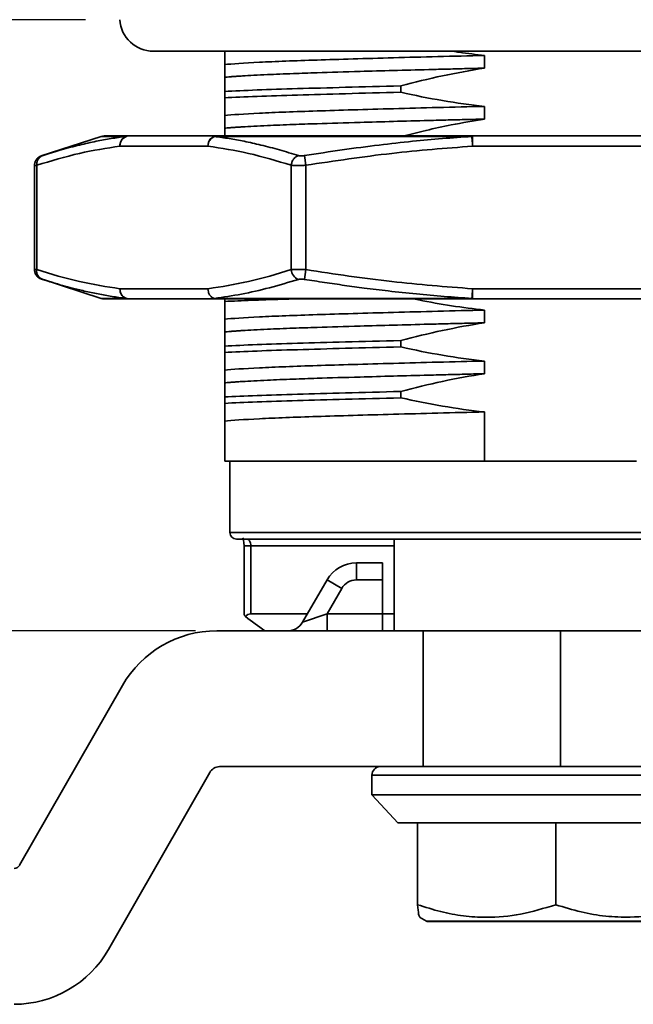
# Model space of a CAD drawing. Header units: inches. Extents: x 172898 to 173107, y 119435 to 119582.
# Tile 4 of 9: x 172962 to 172981, y 119528 to 119557. Entities that reach past the tile are written whole.
import ezdxf

# ---------------------------------------------------------------- set-up
doc = ezdxf.new("R2010")
doc.units = ezdxf.units.IN
doc.layers.add('尺寸线层', color=3, linetype='Continuous', lineweight=18)
doc.layers.add('粗实线层', color=7, linetype='Continuous', lineweight=35)
doc.styles.add('标准', font='txt', dxfattribs={"width": 0.667})
doc.dimstyles.new('对齐', dxfattribs={"dimtxt": 3, "dimasz": 2.5, "dimexe": 1.25, "dimexo": 0.625, "dimtad": 1, "dimdsep": 46, "dimtxsty": '标准', "dimcen": 2.5, "dimclrd": 3, "dimclre": 3, "dimclrt": 3, "dimadec": 0, "dimazin": 0, "dimtfac": 1, "dimtmove": 0, "dimatfit": 3, "dimfxl": 1, "dimarcsym": 0})
doc.dimstyles.new('标准', dxfattribs={"dimscale": 0.8, "dimtxt": 3.5, "dimasz": 4, "dimexe": 2, "dimexo": 0, "dimtad": 1, "dimdec": 1, "dimdsep": 46, "dimtxsty": '标准', "dimblk": '_CAXARROW', "dimcen": 0, "dimdle": 8, "dimazin": 2, "dimtfac": 0.707107, "dimtmove": 0, "dimatfit": 3, "dimfxl": 1, "dimtolj": 1, "dimarcsym": 1})

# ---------------------------------------------------------------- blocks, each defined once
blk = doc.blocks.new('_CAXARROW')
blk.add_hatch(color=0).paths.add_polyline_path([(0, 0), (-1, 0.125), (-1, -0.125)], flags=0)
blk = doc.blocks.new('*D10')
at = {"layer": 'Defpoints', "color": 0, "transparency": 16777216}
for p in [(172964.432, 119556.629), (172945.957, 119531.629), (172948.47, 119531.629)]:
    blk.add_point(p, dxfattribs=at)
at = {"layer": '尺寸线层', "color": 0, "linetype": 'Continuous', "lineweight": -2, "transparency": 16777216}
for p, q in [((172964.432, 119556.629), (172946.87, 119556.629)), ((172948.47, 119553.429), (172948.47, 119534.829)), ((172945.957, 119531.629), (172950.07, 119531.629))]:
    blk.add_line(p, q, dxfattribs=at)
at = {"layer": '尺寸线层', "color": 0, "lineweight": -2, "transparency": 16777216, "xscale": 3.2, "yscale": 3.2, "zscale": 3.2}
for p, rotation in [((172948.47, 119556.629), 90), ((172948.47, 119531.629), 270)]:
    blk.add_blockref('_CAXARROW', p, dxfattribs=dict(at, rotation=rotation))
at = {"layer": '尺寸线层', "color": 0, "transparency": 16777216, "insert": (172946.57, 119544.129), "char_height": 2.8, "width": 5.6, "attachment_point": 5, "rotation": 90, "style": '标准'}
blk.add_mtext('\\A1;H', dxfattribs=at)
blk = doc.blocks.new('*D12')
at = {"layer": 'Defpoints', "color": 0, "transparency": 16777216}
for p in [(172948.47, 119560.629), (172966.753, 119560.629), (172960.517, 119556.629)]:
    blk.add_point(p, dxfattribs=at)
at = {"layer": '尺寸线层', "color": 0, "linetype": 'Continuous', "lineweight": -2, "transparency": 16777216}
for p, q in [((172948.47, 119563.829), (172948.47, 119567.029)), ((172966.753, 119560.629), (172946.87, 119560.629)), ((172948.47, 119556.629), (172948.47, 119560.629)), ((172960.517, 119556.629), (172946.87, 119556.629)), ((172948.47, 119553.429), (172948.47, 119550.229))]:
    blk.add_line(p, q, dxfattribs=at)
at = {"layer": '尺寸线层', "color": 0, "lineweight": -2, "transparency": 16777216, "xscale": 3.2, "yscale": 3.2, "zscale": 3.2}
for p, rotation in [((172948.47, 119560.629), 270), ((172948.47, 119556.629), 90)]:
    blk.add_blockref('_CAXARROW', p, dxfattribs=dict(at, rotation=rotation))
at = {"layer": '尺寸线层', "color": 0, "transparency": 16777216, "insert": (172946.57, 119558.629), "char_height": 2.8, "width": 5.6, "attachment_point": 5, "rotation": 90, "style": '标准'}
blk.add_mtext('\\A1;4', dxfattribs=at)
blk = doc.blocks.new('*D14')
at = {"layer": 'Defpoints', "color": 0, "transparency": 16777216}
for p in [(172952.86, 119538.629), (172968.295, 119538.629), (172952.86, 119531.629)]:
    blk.add_point(p, dxfattribs=at)
at = {"layer": '尺寸线层', "color": 3, "linetype": 'Continuous', "lineweight": -2, "transparency": 16777216}
for p, q in [((172967.67, 119538.629), (172951.61, 119538.629)), ((172952.86, 119534.129), (172952.86, 119536.129)), ((172953.485, 119531.629), (172954.11, 119531.629))]:
    blk.add_line(p, q, dxfattribs=at)
at = {"layer": '尺寸线层', "color": 3, "transparency": 16777216}
for points in [[(172952.443, 119536.129), (172953.277, 119536.129), (172952.86, 119538.629)], [(172952.443, 119534.129), (172953.277, 119534.129), (172952.86, 119531.629)]]:
    blk.add_solid(points, dxfattribs=at)
at = {"layer": '尺寸线层', "color": 3, "transparency": 16777216, "insert": (172950.735, 119535.129), "char_height": 3, "attachment_point": 5, "rotation": 90, "style": '标准'}
blk.add_mtext('BH', dxfattribs=at)

msp = doc.modelspace()

# ---------------------------------------------------------------- linework, layer by layer
at = {"layer": '粗实线层'}
for p, q in [((172966.432, 119555.7), (172990.432, 119555.7)), ((172976.193, 119555.576), (172976.193, 119555.201)), ((172968.532, 119554.931), (172968.532, 119555.306)), ((172973.725, 119554.679), (172973.725, 119554.491)), ((172968.532, 119554.329), (172968.532, 119554.516)), ((172976.193, 119554.076), (172976.193, 119553.701)), ((172968.532, 119553.431), (172968.532, 119553.806)), ((172964.887, 119553.189), (172963.122, 119552.616)), ((172965.615, 119553.189), (172964.887, 119553.189)), ((172968.297, 119553.204), (172965.703, 119553.204)), ((172975.82, 119553.189), (172968.227, 119553.189)), ((172975.838, 119553.204), (172975.838, 119552.904)), ((172981.026, 119553.204), (172975.838, 119553.204)), ((172968.037, 119552.904), (172965.443, 119552.904)), ((172981.026, 119552.904), (172975.838, 119552.904)), ((172963.352, 119552.686), (172963.119, 119552.611)), ((172963.456, 119552.717), (172963.155, 119552.626)), ((172963.155, 119552.626), (172963.352, 119552.686)), ((172970.88, 119552.626), (172970.926, 119552.341)), ((172962.921, 119552.343), (172962.921, 119549.264)), ((172962.988, 119552.341), (172962.988, 119549.267)), ((172970.493, 119549.267), (172970.493, 119552.341)), ((172970.926, 119552.341), (172970.926, 119549.267)), ((172970.926, 119549.267), (172970.88, 119548.981)), ((172963.119, 119548.996), (172963.46, 119548.887)), ((172963.122, 119548.992), (172964.887, 119548.418)), ((172968.037, 119548.704), (172965.443, 119548.704)), ((172981.026, 119548.704), (172975.838, 119548.704)), ((172975.838, 119548.704), (172975.838, 119548.404)), ((172965.615, 119548.418), (172964.887, 119548.418)), ((172965.703, 119548.404), (172968.297, 119548.404)), ((172975.82, 119548.418), (172968.227, 119548.418)), ((172968.532, 119548.329), (172968.532, 119548.404)), ((172975.838, 119548.404), (172981.026, 119548.404)), ((172976.193, 119548.076), (172976.193, 119547.701)), ((172968.532, 119547.431), (172968.532, 119547.806)), ((172968.532, 119546.829), (172968.532, 119547.016)), ((172973.725, 119547.179), (172973.725, 119546.991)), ((172976.193, 119546.576), (172976.193, 119546.201)), ((172968.532, 119545.931), (172968.532, 119546.306)), ((172973.725, 119545.679), (172973.725, 119545.491)), ((172968.532, 119545.329), (172968.532, 119545.516)), ((172976.193, 119545.076), (172976.193, 119543.629)), ((172968.532, 119543.629), (172968.532, 119544.806)), ((172968.532, 119543.629), (172976.193, 119543.629)), ((172968.682, 119543.629), (172968.682, 119541.529)), ((172976.193, 119543.629), (172980.671, 119543.629)), ((172968.682, 119541.529), (172980.882, 119541.529)), ((172980.832, 119541.329), (172968.882, 119541.329)), ((172969.098, 119541.216), (172969.101, 119541.129)), ((172973.532, 119541.329), (172973.532, 119538.629)), ((172969.101, 119541.129), (172969.101, 119539.119)), ((172969.101, 119541.129), (172969.301, 119541.129)), ((172969.301, 119541.129), (172969.301, 119539.129)), ((172973.532, 119541.129), (172969.301, 119541.129)), ((172972.414, 119540.129), (172972.414, 119540.629)), ((172972.414, 119540.629), (172973.182, 119540.629)), ((172973.182, 119540.629), (172973.182, 119540.129)), ((172970.826, 119538.879), (172971.548, 119540.129)), ((172971.981, 119539.879), (172971.548, 119540.129)), ((172973.182, 119540.129), (172972.414, 119540.129)), ((172973.182, 119540.129), (172973.182, 119539.129)), ((172971.981, 119539.879), (172971.548, 119539.129)), ((172969.301, 119539.129), (172970.97, 119539.129)), ((172971.548, 119539.129), (172970.826, 119538.879)), ((172971.548, 119539.129), (172971.548, 119538.629)), ((172971.548, 119539.129), (172973.182, 119539.129)), ((172973.182, 119539.129), (172973.182, 119538.629)), ((172973.182, 119539.129), (172973.532, 119539.129)), ((172974.382, 119538.629), (172968.295, 119538.629)), ((172974.382, 119534.629), (172974.382, 119538.629)), ((172974.382, 119538.629), (172978.432, 119538.629)), ((172978.432, 119534.629), (172978.432, 119538.629)), ((172978.432, 119538.629), (172981.532, 119538.629)), ((172965.518, 119537.018), (172962.486, 119531.722)), ((172968.382, 119534.629), (172974.382, 119534.629)), ((172974.382, 119534.629), (172978.432, 119534.629)), ((172978.432, 119534.629), (172986.932, 119534.629)), ((172965.102, 119529.239), (172968.09, 119534.459)), ((172972.871, 119534.38), (172972.871, 119533.799)), ((172972.871, 119534.38), (172983.993, 119534.38)), ((172972.871, 119533.799), (172973.644, 119532.964)), ((172972.871, 119533.799), (172983.993, 119533.799)), ((172974.213, 119532.969), (172974.213, 119530.562)), ((172978.29, 119532.969), (172978.29, 119530.562)), ((172974.276, 119530.194), (172974.483, 119530.075)), ((172974.483, 119530.075), (172982.38, 119530.075))]:
    msp.add_line(p, q, dxfattribs=at)
at = {"layer": '粗实线层', "flags": 128}
for points in [[(172975.838, 119552.904), (172975.835, 119552.951), (172975.832, 119552.997), (172975.829, 119553.04), (172975.827, 119553.08), (172975.824, 119553.116), (172975.822, 119553.147), (172975.821, 119553.171), (172975.82, 119553.189)], [(172969.07, 119541.367), (172969.075, 119541.352), (172969.087, 119541.299), (172969.098, 119541.216), (172969.098, 119541.216), (172969.098, 119541.216)]]:
    msp.add_lwpolyline(points, dxfattribs=at)
at = {"layer": '粗实线层'}
for centre, radius, start, end in [((172966.432, 119556.7), 1, 184.0792, 270), ((172964.979, 119552.904), 0.3, 90, 108), ((172965.725, 119552.922), 0.282, 94.4019, 183.8113), ((172965.73, 119552.926), 0.287, 113.4482, 184.3595), ((172965.703, 119552.934), 0.27, 90.0213, 108.9839), ((172968.319, 119552.922), 0.282, 94.4019, 183.8113), ((172968.347, 119552.904), 0.309, 112.6902, 179.9969), ((172968.298, 119553.028), 0.176, 90.1693, 113.5763), ((172975.842, 119553.18), 0.0242, 100.7869, 158.0087), ((172963.258, 119552.376), 0.272, 120.4801, 187.5057), ((172963.252, 119549.23), 0.267, 172.0894, 248.6239), ((172970.816, 119549.285), 0.323, 183.2993, 250.1675), ((172965.725, 119548.685), 0.282, 176.1887, 265.5981), ((172964.979, 119548.704), 0.3, 252.0004, 270), ((172965.703, 119548.674), 0.27, 251.0161, 269.9787), ((172968.298, 119548.632), 0.228, 249.6966, 269.9377), ((172968.298, 119548.58), 0.176, 246.424, 269.8307), ((172975.842, 119548.427), 0.0242, 201.9917, 259.2133), ((172968.882, 119541.529), 0.2, 180, 270), ((172972.414, 119539.629), 1, 90, 150), ((172972.414, 119539.629), 0.5, 90, 150), ((172969.301, 119538.929), 0.2, 90, 143.2849), ((172970.393, 119539.129), 0.5, 270, 330), ((172968.295, 119535.429), 3.2, 90, 150.2131), ((172968.382, 119534.292), 0.336, 90, 150.2131), ((172973.12, 119534.38), 0.249, 90, 180), ((172962.325, 119531.815), 0.186, 270, 330.2131), ((172974.525, 119530.147), 0.083, 240, 270), ((172962.325, 119530.829), 3.2, 270, 330.2131)]:
    msp.add_arc(centre, radius, start, end, dxfattribs=at)
for points, knots in [([(172968.532, 119555.306), (172968.532, 119555.361), (172968.532, 119555.457), (172968.532, 119555.598), (172968.532, 119555.68), (172968.532, 119555.7)], [0, 0, 0, 0, 0.498918, 0.881178, 1, 1, 1, 1]), ([(172975.259, 119555.7), (172975.321, 119555.689), (172975.63, 119555.638), (172975.943, 119555.604), (172976.193, 119555.576)], [0, 0, 0, 0, 0.1994775, 1, 1, 1, 1]), ([(172976.193, 119555.576), (172975.262, 119555.554), (172974.349, 119555.53), (172972.673, 119555.484), (172971.909, 119555.462), (172970.6, 119555.42), (172970.019, 119555.398), (172969.09, 119555.352), (172968.742, 119555.329), (172968.532, 119555.306)], [0, 0, 0, 0, 0.25, 0.25, 0.5, 0.5, 0.75, 0.75, 1, 1, 1, 1]), ([(172968.532, 119554.931), (172968.556, 119554.933), (172968.606, 119554.939), (172968.695, 119554.947), (172968.798, 119554.955), (172968.918, 119554.963), (172969.204, 119554.982), (172969.71, 119555.009), (172970.481, 119555.04), (172971.382, 119555.071), (172972.662, 119555.109), (172974.014, 119555.146), (172975.108, 119555.174), (172975.657, 119555.188), (172976.018, 119555.197), (172976.193, 119555.201)], [0, 0, 0, 0, 0.027915, 0.057009, 0.087283, 0.118737, 0.15137, 0.293168, 0.409444, 0.500173, 0.645759, 0.848643, 0.902371, 0.952823, 1, 1, 1, 1]), ([(172968.532, 119554.516), (172968.804, 119554.53), (172969.125, 119554.544), (172969.848, 119554.572), (172970.25, 119554.585), (172971.111, 119554.61), (172971.586, 119554.623), (172972.607, 119554.65), (172973.153, 119554.664), (172973.725, 119554.679)], [0, 0, 0, 0, 0.25, 0.25, 0.5, 0.5, 0.75, 0.75, 1, 1, 1, 1]), ([(172968.532, 119554.329), (172968.804, 119554.343), (172969.125, 119554.357), (172969.848, 119554.384), (172970.25, 119554.397), (172971.111, 119554.422), (172971.586, 119554.436), (172972.607, 119554.463), (172973.153, 119554.477), (172973.725, 119554.491)], [0, 0, 0, 0, 0.25, 0.25, 0.5, 0.5, 0.75, 0.75, 1, 1, 1, 1]), ([(172976.193, 119554.076), (172975.262, 119554.054), (172974.349, 119554.03), (172972.673, 119553.984), (172971.909, 119553.962), (172970.6, 119553.92), (172970.019, 119553.898), (172969.09, 119553.852), (172968.742, 119553.829), (172968.532, 119553.806)], [0, 0, 0, 0, 0.25, 0.25, 0.5, 0.5, 0.75, 0.75, 1, 1, 1, 1]), ([(172968.532, 119553.431), (172968.556, 119553.433), (172968.606, 119553.439), (172968.695, 119553.447), (172968.798, 119553.455), (172968.918, 119553.463), (172969.204, 119553.482), (172969.71, 119553.509), (172970.481, 119553.54), (172971.382, 119553.571), (172972.662, 119553.609), (172974.014, 119553.646), (172975.108, 119553.674), (172975.657, 119553.688), (172976.018, 119553.697), (172976.193, 119553.701)], [0, 0, 0, 0, 0.027915, 0.057009, 0.087283, 0.118737, 0.15137, 0.293168, 0.409444, 0.500173, 0.645759, 0.848643, 0.902371, 0.952823, 1, 1, 1, 1]), ([(172976.193, 119553.701), (172975.865, 119553.647), (172975.287, 119553.551), (172974.498, 119553.378), (172974.038, 119553.259), (172973.825, 119553.204)], [0, 0, 0, 0, 0.411515, 0.726809, 1, 1, 1, 1]), ([(172968.532, 119553.204), (172968.532, 119553.239), (172968.532, 119553.335), (172968.532, 119553.393), (172968.532, 119553.431)], [0, 0, 0, 0, 0.365344, 1, 1, 1, 1]), ([(172965.615, 119553.189), (172965.47, 119553.169), (172965.18, 119553.13), (172964.726, 119553.045), (172964.235, 119552.936), (172963.806, 119552.825), (172963.54, 119552.743), (172963.456, 119552.717)], [0, 0, 0, 0, 0.200451, 0.402251, 0.629083, 0.882005, 1, 1, 1, 1]), ([(172965.703, 119553.204), (172965.56, 119553.204), (172965.273, 119553.204), (172965.028, 119553.204), (172964.996, 119553.204), (172964.979, 119553.204)], [0, 0, 0, 0, 0.330948, 0.664423, 1, 1, 1, 1]), ([(172970.706, 119552.626), (172970.52, 119552.684), (172970.15, 119552.797), (172969.616, 119552.936), (172969.122, 119553.045), (172968.665, 119553.13), (172968.373, 119553.169), (172968.227, 119553.189)], [0, 0, 0, 0, 0.2267377, 0.4487881, 0.6477093, 0.8244403, 1, 1, 1, 1]), ([(172975.838, 119553.204), (172975.361, 119553.204), (172974.403, 119553.204), (172973.019, 119553.204), (172971.691, 119553.204), (172970.449, 119553.204), (172969.3, 119553.204), (172968.631, 119553.204), (172968.297, 119553.204)], [0, 0, 0, 0, 0.165474, 0.332212, 0.5, 0.667735, 0.834499, 1, 1, 1, 1]), ([(172975.82, 119553.189), (172975.529, 119553.169), (172974.946, 119553.13), (172974.035, 119553.045), (172973.051, 119552.936), (172971.986, 119552.797), (172971.252, 119552.684), (172970.88, 119552.626)], [0, 0, 0, 0, 0.175727, 0.352635, 0.551562, 0.773438, 1, 1, 1, 1]), ([(172965.443, 119552.904), (172965.046, 119552.842), (172964.224, 119552.714), (172963.409, 119552.468), (172962.988, 119552.341)], [0, 0, 0, 0, 0.4835, 1, 1, 1, 1]), ([(172970.493, 119552.341), (172970.072, 119552.468), (172969.257, 119552.714), (172968.435, 119552.842), (172968.037, 119552.904)], [0, 0, 0, 0, 0.516487, 1, 1, 1, 1]), ([(172975.838, 119552.904), (172975.043, 119552.842), (172973.399, 119552.714), (172971.768, 119552.468), (172970.926, 119552.341)], [0, 0, 0, 0, 0.483507, 1, 1, 1, 1]), ([(172963.128, 119552.618), (172963.099, 119552.605), (172963.038, 119552.579), (172962.969, 119552.505), (172962.925, 119552.415), (172962.922, 119552.349), (172962.921, 119552.317)], [0, 0, 0, 0, 0.243446, 0.500314, 0.757013, 1, 1, 1, 1]), ([(172963.155, 119552.626), (172963.147, 119552.624), (172963.133, 119552.619), (172963.126, 119552.617), (172963.128, 119552.618), (172963.128, 119552.618)], [0, 0, 0, 0, 0.501307, 0.999811, 1, 1, 1, 1]), ([(172970.493, 119552.341), (172970.498, 119552.372), (172970.509, 119552.436), (172970.557, 119552.523), (172970.625, 119552.592), (172970.68, 119552.615), (172970.706, 119552.626)], [0, 0, 0, 0, 0.2432928, 0.5, 0.7567072, 1, 1, 1, 1]), ([(172970.88, 119552.626), (172970.863, 119552.624), (172970.828, 119552.619), (172970.779, 119552.617), (172970.736, 119552.619), (172970.716, 119552.624), (172970.706, 119552.626)], [0, 0, 0, 0, 0.250654, 0.499905, 0.749188, 1, 1, 1, 1]), ([(172962.988, 119552.341), (172962.969, 119552.339), (172962.933, 119552.334), (172962.915, 119552.332), (172962.921, 119552.333), (172962.921, 119552.333)], [0, 0, 0, 0, 0.4999576, 0.999604, 1, 1, 1, 1]), ([(172970.926, 119552.341), (172970.883, 119552.339), (172970.795, 119552.334), (172970.674, 119552.332), (172970.567, 119552.334), (172970.518, 119552.339), (172970.493, 119552.341)], [0, 0, 0, 0, 0.249979, 0.499802, 0.749724, 1, 1, 1, 1]), ([(172962.921, 119549.275), (172962.921, 119549.275), (172962.915, 119549.276), (172962.933, 119549.273), (172962.97, 119549.269), (172962.988, 119549.267)], [0, 0, 0, 0, 0.001065, 0.500545, 1, 1, 1, 1]), ([(172962.921, 119549.29), (172962.922, 119549.258), (172962.925, 119549.193), (172962.969, 119549.102), (172963.038, 119549.028), (172963.099, 119549.002), (172963.128, 119548.99)], [0, 0, 0, 0, 0.242987, 0.499685, 0.756554, 1, 1, 1, 1]), ([(172962.988, 119549.267), (172963.409, 119549.139), (172964.224, 119548.893), (172965.046, 119548.765), (172965.443, 119548.704)], [0, 0, 0, 0, 0.516491, 1, 1, 1, 1]), ([(172968.037, 119548.704), (172968.435, 119548.765), (172969.257, 119548.893), (172970.072, 119549.139), (172970.493, 119549.267)], [0, 0, 0, 0, 0.483506, 1, 1, 1, 1]), ([(172970.493, 119549.267), (172970.518, 119549.269), (172970.567, 119549.274), (172970.674, 119549.275), (172970.795, 119549.274), (172970.883, 119549.269), (172970.926, 119549.267)], [0, 0, 0, 0, 0.250525, 0.500532, 0.750272, 1, 1, 1, 1]), ([(172970.926, 119549.267), (172971.768, 119549.139), (172973.399, 119548.893), (172975.043, 119548.765), (172975.838, 119548.704)], [0, 0, 0, 0, 0.51649, 1, 1, 1, 1]), ([(172963.155, 119548.981), (172963.148, 119548.983), (172963.134, 119548.988), (172963.126, 119548.99), (172963.128, 119548.99), (172963.129, 119548.99)], [0, 0, 0, 0, 0.475552, 0.945442, 1, 1, 1, 1]), ([(172965.615, 119548.418), (172965.48, 119548.437), (172965.209, 119548.474), (172964.801, 119548.548), (172964.411, 119548.631), (172964.059, 119548.718), (172963.746, 119548.802), (172963.451, 119548.888), (172963.254, 119548.95), (172963.155, 119548.981)], [0, 0, 0, 0, 0.164153, 0.329068, 0.495696, 0.639028, 0.758027, 0.87828, 1, 1, 1, 1]), ([(172970.706, 119548.981), (172970.421, 119548.895), (172969.862, 119548.727), (172969.035, 119548.536), (172968.494, 119548.457), (172968.227, 119548.418)], [0, 0, 0, 0, 0.346479, 0.678798, 1, 1, 1, 1]), ([(172970.88, 119548.981), (172970.864, 119548.984), (172970.831, 119548.988), (172970.782, 119548.99), (172970.738, 119548.989), (172970.717, 119548.984), (172970.706, 119548.981)], [0, 0, 0, 0, 0.237983, 0.4731326, 0.7364691, 1, 1, 1, 1]), ([(172975.82, 119548.418), (172975.547, 119548.437), (172975, 119548.474), (172974.178, 119548.548), (172973.393, 119548.632), (172972.687, 119548.719), (172972.061, 119548.803), (172971.472, 119548.888), (172971.078, 119548.95), (172970.88, 119548.981)], [0, 0, 0, 0, 0.164899, 0.33057, 0.497972, 0.64133, 0.759577, 0.879065, 1, 1, 1, 1]), ([(172965.615, 119548.418), (172965.591, 119548.43), (172965.541, 119548.455), (172965.485, 119548.524), (172965.448, 119548.609), (172965.445, 119548.672), (172965.443, 119548.704)], [0, 0, 0, 0, 0.2464519, 0.4999994, 0.7499997, 1, 1, 1, 1]), ([(172975.82, 119548.418), (172975.821, 119548.43), (172975.822, 119548.455), (172975.826, 119548.524), (172975.832, 119548.609), (172975.836, 119548.672), (172975.838, 119548.704)], [0, 0, 0, 0, 0.245772, 0.499999, 0.75, 1, 1, 1, 1]), ([(172964.979, 119548.404), (172964.996, 119548.404), (172965.028, 119548.404), (172965.273, 119548.404), (172965.56, 119548.404), (172965.703, 119548.404)], [0, 0, 0, 0, 0.335469, 0.668998, 1, 1, 1, 1]), ([(172968.297, 119548.404), (172968.63, 119548.404), (172969.299, 119548.404), (172970.449, 119548.404), (172971.691, 119548.404), (172973.019, 119548.404), (172974.403, 119548.404), (172975.361, 119548.404), (172975.838, 119548.404)], [0, 0, 0, 0, 0.165474, 0.332212, 0.5, 0.667735, 0.834499, 1, 1, 1, 1]), ([(172968.532, 119548.329), (172968.785, 119548.341), (172969.269, 119548.363), (172969.958, 119548.388), (172970.399, 119548.401), (172970.489, 119548.404)], [0, 0, 0, 0, 0.4659967, 0.8919844, 1, 1, 1, 1]), ([(172974.13, 119548.404), (172974.171, 119548.395), (172974.532, 119548.316), (172975.218, 119548.194), (172975.868, 119548.116), (172976.193, 119548.076)], [0, 0, 0, 0, 0.060782, 0.529856, 1, 1, 1, 1]), ([(172976.193, 119548.076), (172975.262, 119548.054), (172974.349, 119548.03), (172972.673, 119547.984), (172971.909, 119547.962), (172970.6, 119547.92), (172970.019, 119547.898), (172969.09, 119547.852), (172968.742, 119547.829), (172968.532, 119547.806)], [0, 0, 0, 0, 0.25, 0.25, 0.5, 0.5, 0.75, 0.75, 1, 1, 1, 1]), ([(172968.532, 119547.431), (172968.556, 119547.433), (172968.606, 119547.439), (172968.695, 119547.447), (172968.798, 119547.455), (172968.918, 119547.463), (172969.204, 119547.482), (172969.71, 119547.509), (172970.481, 119547.54), (172971.382, 119547.571), (172972.662, 119547.609), (172974.014, 119547.646), (172975.108, 119547.674), (172975.657, 119547.688), (172976.018, 119547.697), (172976.193, 119547.701)], [0, 0, 0, 0, 0.027915, 0.057009, 0.087283, 0.118737, 0.15137, 0.293168, 0.409444, 0.500173, 0.645759, 0.848643, 0.902371, 0.952823, 1, 1, 1, 1]), ([(172968.532, 119547.016), (172968.804, 119547.03), (172969.125, 119547.044), (172969.848, 119547.072), (172970.25, 119547.085), (172971.111, 119547.11), (172971.586, 119547.123), (172972.607, 119547.15), (172973.153, 119547.164), (172973.725, 119547.179)], [0, 0, 0, 0, 0.25, 0.25, 0.5, 0.5, 0.75, 0.75, 1, 1, 1, 1]), ([(172968.532, 119546.829), (172968.804, 119546.843), (172969.125, 119546.857), (172969.848, 119546.884), (172970.25, 119546.897), (172971.111, 119546.922), (172971.586, 119546.936), (172972.607, 119546.963), (172973.153, 119546.977), (172973.725, 119546.991)], [0, 0, 0, 0, 0.25, 0.25, 0.5, 0.5, 0.75, 0.75, 1, 1, 1, 1]), ([(172976.193, 119546.576), (172975.262, 119546.554), (172974.349, 119546.53), (172972.673, 119546.484), (172971.909, 119546.462), (172970.6, 119546.42), (172970.019, 119546.398), (172969.09, 119546.352), (172968.742, 119546.329), (172968.532, 119546.306)], [0, 0, 0, 0, 0.25, 0.25, 0.5, 0.5, 0.75, 0.75, 1, 1, 1, 1]), ([(172968.532, 119545.931), (172968.556, 119545.933), (172968.606, 119545.939), (172968.695, 119545.947), (172968.798, 119545.955), (172968.918, 119545.963), (172969.204, 119545.982), (172969.71, 119546.009), (172970.481, 119546.04), (172971.382, 119546.071), (172972.662, 119546.109), (172974.014, 119546.146), (172975.108, 119546.174), (172975.657, 119546.188), (172976.018, 119546.197), (172976.193, 119546.201)], [0, 0, 0, 0, 0.027915, 0.057009, 0.087283, 0.118737, 0.15137, 0.293168, 0.409444, 0.500173, 0.645759, 0.848643, 0.902371, 0.952823, 1, 1, 1, 1]), ([(172968.532, 119545.516), (172968.804, 119545.53), (172969.125, 119545.544), (172969.848, 119545.572), (172970.25, 119545.585), (172971.111, 119545.61), (172971.586, 119545.623), (172972.607, 119545.65), (172973.153, 119545.664), (172973.725, 119545.679)], [0, 0, 0, 0, 0.25, 0.25, 0.5, 0.5, 0.75, 0.75, 1, 1, 1, 1]), ([(172968.532, 119545.329), (172968.804, 119545.343), (172969.125, 119545.357), (172969.848, 119545.384), (172970.25, 119545.397), (172971.111, 119545.422), (172971.586, 119545.436), (172972.607, 119545.463), (172973.153, 119545.477), (172973.725, 119545.491)], [0, 0, 0, 0, 0.25, 0.25, 0.5, 0.5, 0.75, 0.75, 1, 1, 1, 1]), ([(172976.193, 119545.076), (172975.262, 119545.054), (172974.349, 119545.03), (172972.673, 119544.984), (172971.909, 119544.962), (172970.6, 119544.92), (172970.019, 119544.898), (172969.09, 119544.852), (172968.742, 119544.829), (172968.532, 119544.806)], [0, 0, 0, 0, 0.25, 0.25, 0.5, 0.5, 0.75, 0.75, 1, 1, 1, 1]), ([(172969.301, 119541.129), (172969.301, 119541.185), (172969.286, 119541.239), (172969.242, 119541.31), (172969.214, 119541.329), (172969.188, 119541.329)], [0, 0, 0, 0, 0.5, 0.5, 1, 1, 1, 1]), ([(172969.141, 119539.048), (172969.13, 119539.064), (172969.111, 119539.091), (172969.1, 119539.115), (172969.102, 119539.119), (172969.102, 119539.119)], [0, 0, 0, 0, 0.548785, 0.955303, 1, 1, 1, 1]), ([(172973.647, 119532.969), (172973.649, 119532.969), (172973.653, 119532.969), (172973.758, 119532.969), (172973.936, 119532.969), (172974.12, 119532.969), (172974.213, 119532.969)], [0, 0, 0, 0, 0.205154, 0.470102, 0.735051, 1, 1, 1, 1]), ([(172974.28, 119530.202), (172974.27, 119530.218), (172974.247, 119530.254), (172974.225, 119530.454), (172974.213, 119530.562)], [0, 0, 0, 0, 0.45913, 1, 1, 1, 1]), ([(172974.213, 119530.562), (172974.442, 119530.49), (172974.889, 119530.349), (172975.568, 119530.222), (172976.355, 119530.169), (172977.275, 119530.253), (172977.947, 119530.457), (172978.29, 119530.562)], [0, 0, 0, 0, 0.171819, 0.335361, 0.49723, 0.743265, 1, 1, 1, 1]), ([(172978.29, 119530.562), (172978.539, 119530.486), (172979.024, 119530.34), (172979.76, 119530.209), (172980.245, 119530.197), (172980.486, 119530.192)], [0, 0, 0, 0, 0.347115, 0.675497, 1, 1, 1, 1]), ([(172980.486, 119530.192), (172980.823, 119530.214), (172981.508, 119530.259), (172982.172, 119530.459), (172982.509, 119530.562)], [0, 0, 0, 0, 0.491351, 1, 1, 1, 1]), ([(172974.533, 119530.064), (172974.551, 119530.064), (172974.59, 119530.064), (172974.97, 119530.064), (172975.558, 119530.064), (172976.105, 119530.064), (172976.379, 119530.064)], [0, 0, 0, 0, 0.236989, 0.491326, 0.745663, 1, 1, 1, 1]), ([(172980.365, 119530.064), (172980.58, 119530.064), (172981.01, 119530.064), (172981.536, 119530.064), (172981.95, 119530.064), (172982.218, 119530.064), (172982.343, 119530.064), (172982.326, 119530.064), (172982.322, 119530.064)], [0, 0, 0, 0, 0.18645, 0.3729, 0.55935, 0.7458, 0.932251, 1, 1, 1, 1])]:
    msp.add_open_spline(points, degree=3, knots=knots, dxfattribs=at)
for points in [[(172976.193, 119555.201), (172975.361, 119555.076), (172974.538, 119554.896), (172973.725, 119554.679)], [(172968.532, 119554.516), (172968.532, 119554.701), (172968.532, 119554.844), (172968.532, 119554.931)], [(172968.532, 119553.806), (172968.532, 119553.931), (172968.532, 119554.111), (172968.532, 119554.329)], [(172973.725, 119554.491), (172974.539, 119554.306), (172975.363, 119554.163), (172976.193, 119554.076)], [(172968.037, 119548.704), (172968.04, 119548.672), (172968.045, 119548.609), (172968.084, 119548.524), (172968.142, 119548.455), (172968.193, 119548.43), (172968.218, 119548.418)], [(172968.532, 119547.806), (172968.532, 119547.931), (172968.532, 119548.111), (172968.532, 119548.329)], [(172976.193, 119547.701), (172975.361, 119547.576), (172974.538, 119547.396), (172973.725, 119547.179)], [(172968.532, 119547.016), (172968.532, 119547.201), (172968.532, 119547.344), (172968.532, 119547.431)], [(172973.725, 119546.991), (172974.539, 119546.806), (172975.363, 119546.663), (172976.193, 119546.576)], [(172968.532, 119546.306), (172968.532, 119546.431), (172968.532, 119546.611), (172968.532, 119546.829)], [(172976.193, 119546.201), (172975.361, 119546.076), (172974.538, 119545.896), (172973.725, 119545.679)], [(172968.532, 119545.516), (172968.532, 119545.701), (172968.532, 119545.844), (172968.532, 119545.931)], [(172968.532, 119544.806), (172968.532, 119544.931), (172968.532, 119545.111), (172968.532, 119545.329)], [(172973.725, 119545.491), (172974.539, 119545.306), (172975.363, 119545.163), (172976.193, 119545.076)], [(172969.141, 119539.048), (172969.33, 119538.906), (172969.522, 119538.766), (172969.717, 119538.629)], [(172974.213, 119532.969), (172974.319, 119532.969), (172974.531, 119532.969), (172974.936, 119532.969), (172975.393, 119532.969), (172975.74, 119532.969), (172975.914, 119532.969)], [(172975.914, 119532.969), (172976.096, 119532.969), (172976.46, 119532.969), (172977.052, 119532.969), (172977.664, 119532.969), (172978.081, 119532.969), (172978.29, 119532.969)], [(172978.29, 119532.969), (172978.509, 119532.969), (172978.946, 119532.969), (172979.593, 119532.969), (172980.221, 119532.969), (172980.609, 119532.969), (172980.803, 119532.969)], [(172976.379, 119530.064), (172976.531, 119530.064), (172976.835, 119530.064), (172977.329, 119530.064), (172977.84, 119530.064), (172978.362, 119530.064), (172978.886, 119530.064), (172979.401, 119530.064), (172979.901, 119530.064), (172980.21, 119530.064), (172980.365, 119530.064)]]:
    msp.add_open_spline(points, degree=3, dxfattribs=at)

# ---------------------------------------------------------------- dimensions: what is measured, and where the dimension line sits
at = {"layer": '尺寸线层'}
dim = msp.add_linear_dim(base=(172948.47, 119560.629), p1=(172960.517, 119556.629), p2=(172966.753, 119560.629), angle=90, dimstyle='标准', override={"dimsah": 1, "dimtzin": 8}, dxfattribs=at)
dim.commit()
dim.dimension.update_dxf_attribs({"geometry": '*D12', "text_midpoint": (172946.57, 119558.629)})
for base, p1, p2, angle, text, dimstyle, override, picture, middle in [((172948.47, 119531.629), (172964.432, 119556.629), (172945.957, 119531.629), 270, 'H', '标准', {"dimsah": 1}, '*D10', (172946.57, 119544.129)), ((172952.86, 119538.629), (172952.86, 119531.629), (172968.295, 119538.629), 90, 'BH', '对齐', {"dimarcsym": 1}, '*D14', (172950.735, 119535.129))]:
    dim = msp.add_linear_dim(base=base, p1=p1, p2=p2, angle=angle, text=text, dimstyle=dimstyle, override=override, dxfattribs=at)
    dim.commit()
    dim.dimension.update_dxf_attribs({"geometry": picture, "text_midpoint": middle})

doc.saveas('drawing.dxf')
